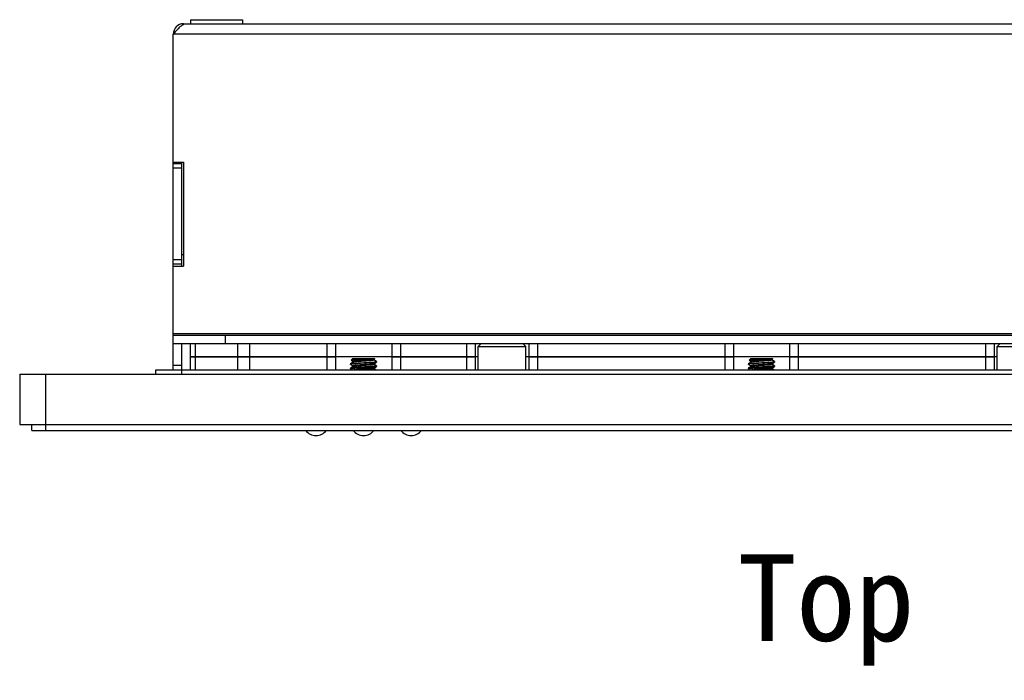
# Model space of a CAD drawing. Header units: millimetres. Extents: x 2497 to 3553, y 296 to 1027.
# Tile 5 of 9: x 2800 to 2914, y 772 to 848. Entities that reach past the tile are written whole.
import ezdxf

# ---------------------------------------------------------------- set-up
doc = ezdxf.new("R2010")
doc.units = ezdxf.units.MM
doc.layers.add('IPD6000W-US-DXF_CONTINUOUS_LINE', color=7, linetype='Continuous')
doc.layers.add('M0400TY00000DXF_CONTINUOUS_LINE', color=7, linetype='Continuous')

msp = doc.modelspace()

# ---------------------------------------------------------------- linework, layer by layer
at = {"layer": 'IPD6000W-US-DXF_CONTINUOUS_LINE', "color": 7, "linetype": 'Continuous'}
for p, q in [((2819.64, 847.97), (2819.64, 847.51)), ((2819.64, 847.97), (2825.64, 847.97)), ((2825.64, 847.97), (2825.64, 847.51)), ((2818.84, 847.41), (2818.84, 847.5)), ((2818.84, 847.5), (2952.44, 847.5)), ((2817.64, 807.5), (2817.64, 846.3)), ((2915.36, 846.3), (2817.64, 846.3)), ((2817.64, 831.5), (2818.84, 831.5)), ((2818.64, 831.3), (2817.64, 831.3)), ((2818.64, 819.5), (2818.64, 831.5)), ((2818.84, 831.5), (2818.84, 819.5)), ((2818.64, 830.8), (2817.64, 830.8)), ((2818.84, 820.8), (2818.64, 820.8)), ((2818.64, 820.2), (2817.64, 820.2)), ((2818.64, 819.7), (2817.64, 819.7)), ((2817.64, 819.5), (2818.84, 819.5)), ((2817.64, 811.7), (2953.64, 811.7)), ((2817.64, 811.5), (2953.64, 811.5)), ((2953.64, 810.5), (2817.64, 810.5)), ((2818.64, 807.5), (2818.64, 810.5)), ((2819.64, 809), (2819.64, 810.5)), ((2820.22, 809), (2820.22, 810.5)), ((2823.64, 811.5), (2823.64, 810.5)), ((2825.05, 810.5), (2825.05, 809)), ((2826.47, 810.5), (2826.47, 809)), ((2835.39, 810.5), (2835.39, 809)), ((2836.39, 810.5), (2836.39, 809)), ((2842.89, 810.5), (2842.89, 809)), ((2843.89, 810.5), (2843.89, 809)), ((2851.54, 810.5), (2851.54, 809)), ((2852.54, 810.5), (2852.54, 809)), ((2853.19, 810.5), (2852.89, 810.2)), ((2858.09, 810.5), (2858.39, 810.2)), ((2858.74, 810.5), (2858.74, 809)), ((2859.74, 810.5), (2859.74, 809)), ((2881.39, 810.5), (2881.39, 809)), ((2882.39, 810.5), (2882.39, 809)), ((2888.89, 810.5), (2888.89, 809)), ((2889.89, 810.5), (2889.89, 809)), ((2911.54, 810.5), (2911.54, 809)), ((2912.54, 810.5), (2912.54, 809)), ((2913.19, 810.5), (2912.89, 810.2)), ((2852.89, 807.5), (2852.89, 810.2)), ((2852.89, 810.2), (2858.39, 810.2)), ((2858.39, 807.5), (2858.39, 810.2)), ((2912.89, 810.2), (2918.39, 810.2)), ((2912.89, 807.5), (2912.89, 810.2)), ((2819.64, 807.5), (2819.64, 809)), ((2836.39, 809), (2819.64, 809)), ((2819.64, 809), (2836.39, 809)), ((2820.22, 807.5), (2820.22, 809)), ((2825.05, 809), (2825.05, 807.5)), ((2826.47, 809), (2826.47, 807.5)), ((2835.39, 809), (2835.39, 807.5)), ((2836.39, 809), (2836.39, 807.5)), ((2842.89, 809), (2836.39, 809)), ((2842.89, 809), (2836.39, 809)), ((2838.45, 808.39), (2838.14, 808.21)), ((2838.14, 808.21), (2838.15, 808.21)), ((2838.14, 808.2), (2838.14, 808.14)), ((2838.14, 808.2), (2838.14, 808.14)), ((2838.14, 808.13), (2838.45, 807.96)), ((2838.39, 808.8), (2838.2, 808.61)), ((2838.2, 808.6), (2838.45, 808.46)), ((2838.39, 808.8), (2840.89, 808.8)), ((2838.45, 808.39), (2838.45, 808.39)), ((2840.82, 808.71), (2840.83, 808.71)), ((2840.82, 808.21), (2840.83, 808.21)), ((2840.83, 808.71), (2840.92, 808.76)), ((2841.13, 808.46), (2840.83, 808.64)), ((2840.83, 808.21), (2841.13, 808.38)), ((2841.13, 807.96), (2840.83, 808.14)), ((2840.89, 808.8), (2840.92, 808.77)), ((2841.14, 808.45), (2841.14, 808.39)), ((2842.89, 809), (2842.89, 807.5)), ((2852.54, 809), (2842.89, 809)), ((2842.89, 809), (2852.54, 809)), ((2843.89, 809), (2843.89, 807.5)), ((2851.54, 809), (2851.54, 807.5)), ((2852.54, 809), (2852.54, 807.5)), ((2852.89, 809), (2852.54, 809)), ((2852.89, 809), (2852.54, 809)), ((2858.74, 809), (2858.39, 809)), ((2858.74, 809), (2858.39, 809)), ((2858.74, 809), (2858.74, 807.5)), ((2882.39, 809), (2858.74, 809)), ((2858.74, 809), (2882.39, 809)), ((2859.74, 809), (2859.74, 807.5)), ((2881.39, 809), (2881.39, 807.5)), ((2888.89, 809), (2882.39, 809)), ((2888.89, 809), (2882.39, 809)), ((2882.39, 809), (2882.39, 807.5)), ((2884.45, 808.39), (2884.14, 808.21)), ((2884.14, 808.21), (2884.15, 808.21)), ((2884.14, 808.2), (2884.14, 808.14)), ((2884.14, 808.2), (2884.14, 808.14)), ((2884.14, 808.13), (2884.45, 807.96)), ((2884.39, 808.8), (2884.2, 808.61)), ((2884.2, 808.6), (2884.45, 808.46)), ((2884.39, 808.8), (2886.89, 808.8)), ((2884.45, 808.39), (2884.45, 808.39)), ((2886.82, 808.71), (2886.83, 808.71)), ((2886.82, 808.21), (2886.83, 808.21)), ((2886.83, 808.71), (2886.92, 808.76)), ((2887.13, 808.46), (2886.83, 808.64)), ((2886.83, 808.21), (2887.13, 808.38)), ((2887.13, 807.96), (2886.83, 808.14)), ((2886.89, 808.8), (2886.92, 808.77)), ((2887.14, 808.45), (2887.14, 808.39)), ((2912.54, 809), (2888.89, 809)), ((2888.89, 809), (2912.54, 809)), ((2888.89, 809), (2888.89, 807.5)), ((2889.89, 809), (2889.89, 807.5)), ((2911.54, 809), (2911.54, 807.5)), ((2912.89, 809), (2912.54, 809)), ((2912.89, 809), (2912.54, 809)), ((2912.54, 809), (2912.54, 807.5)), ((2799.89, 807), (2799.89, 801.2)), ((2799.89, 807), (2971.39, 807)), ((2802.89, 800.5), (2802.89, 807)), ((2815.64, 807), (2815.64, 807.5)), ((2815.64, 807.5), (2955.64, 807.5)), ((2818.64, 808), (2817.64, 808)), ((2818.64, 807), (2818.64, 807.5)), ((2838.45, 807.89), (2838.14, 807.71)), ((2838.14, 807.7), (2838.14, 807.64)), ((2838.14, 807.7), (2838.14, 807.64)), ((2838.14, 807.63), (2838.38, 807.5)), ((2838.45, 807.89), (2838.45, 807.89)), ((2840.82, 807.71), (2840.83, 807.71)), ((2840.83, 807.71), (2841.13, 807.88)), ((2841.07, 807.5), (2840.83, 807.64)), ((2841.14, 807.95), (2841.14, 807.89)), ((2841.14, 807.95), (2841.14, 807.89)), ((2884.45, 807.89), (2884.14, 807.71)), ((2884.14, 807.7), (2884.14, 807.64)), ((2884.14, 807.7), (2884.14, 807.64)), ((2884.14, 807.63), (2884.38, 807.5)), ((2884.45, 807.89), (2884.45, 807.89)), ((2886.82, 807.71), (2886.83, 807.71)), ((2886.83, 807.71), (2887.13, 807.88)), ((2887.07, 807.5), (2886.83, 807.64)), ((2887.14, 807.95), (2887.14, 807.89)), ((2887.14, 807.95), (2887.14, 807.89)), ((2799.89, 801.2), (2971.39, 801.2)), ((2801.29, 800.5), (2801.29, 801.2)), ((2801.29, 800.5), (2969.99, 800.5))]:
    msp.add_line(p, q, dxfattribs=at)
for points in [[(2838.45, 808.46), (2838.45, 808.46), (2838.45, 808.46), (2838.45, 808.45), (2838.45, 808.45), (2838.46, 808.45), (2838.46, 808.44), (2838.46, 808.44), (2838.47, 808.43), (2838.47, 808.42), (2838.46, 808.41), (2838.46, 808.4), (2838.46, 808.4), (2838.45, 808.39), (2838.45, 808.39), (2838.45, 808.39), (2838.45, 808.39)], [(2840.81, 808.69), (2840.81, 808.69), (2840.82, 808.7), (2840.82, 808.7), (2840.82, 808.71), (2840.82, 808.71)], [(2840.83, 808.64), (2840.82, 808.64), (2840.82, 808.64), (2840.82, 808.64), (2840.82, 808.64), (2840.82, 808.65), (2840.81, 808.65), (2840.81, 808.66), (2840.81, 808.67), (2840.81, 808.68), (2840.81, 808.69)], [(2840.81, 808.19), (2840.81, 808.19), (2840.82, 808.2), (2840.82, 808.2), (2840.82, 808.2), (2840.82, 808.21)], [(2840.83, 808.14), (2840.82, 808.14), (2840.82, 808.14), (2840.82, 808.14), (2840.82, 808.14), (2840.82, 808.15), (2840.81, 808.15), (2840.81, 808.16), (2840.81, 808.17), (2840.81, 808.18), (2840.81, 808.19)], [(2884.45, 808.46), (2884.45, 808.46), (2884.45, 808.46), (2884.45, 808.45), (2884.45, 808.45), (2884.46, 808.45), (2884.46, 808.44), (2884.46, 808.44), (2884.47, 808.43), (2884.47, 808.42), (2884.46, 808.41), (2884.46, 808.4), (2884.46, 808.4), (2884.45, 808.39), (2884.45, 808.39), (2884.45, 808.39), (2884.45, 808.39)], [(2886.81, 808.69), (2886.81, 808.69), (2886.82, 808.7), (2886.82, 808.7), (2886.82, 808.71), (2886.82, 808.71)], [(2886.83, 808.64), (2886.82, 808.64), (2886.82, 808.64), (2886.82, 808.64), (2886.82, 808.64), (2886.82, 808.65), (2886.81, 808.65), (2886.81, 808.66), (2886.81, 808.67), (2886.81, 808.68), (2886.81, 808.69)], [(2886.81, 808.19), (2886.81, 808.19), (2886.82, 808.2), (2886.82, 808.2), (2886.82, 808.2), (2886.82, 808.21)], [(2886.83, 808.14), (2886.82, 808.14), (2886.82, 808.14), (2886.82, 808.14), (2886.82, 808.14), (2886.82, 808.15), (2886.81, 808.15), (2886.81, 808.16), (2886.81, 808.17), (2886.81, 808.18), (2886.81, 808.19)], [(2838.45, 807.96), (2838.45, 807.96), (2838.45, 807.96), (2838.45, 807.96), (2838.45, 807.95), (2838.46, 807.95), (2838.46, 807.94), (2838.46, 807.94), (2838.47, 807.93), (2838.47, 807.92), (2838.46, 807.91), (2838.46, 807.9), (2838.46, 807.9), (2838.45, 807.89), (2838.45, 807.89), (2838.45, 807.89), (2838.45, 807.89)], [(2840.81, 807.69), (2840.81, 807.69), (2840.82, 807.7), (2840.82, 807.7), (2840.82, 807.71), (2840.82, 807.71)], [(2840.83, 807.64), (2840.82, 807.64), (2840.82, 807.64), (2840.82, 807.64), (2840.82, 807.64), (2840.82, 807.65), (2840.81, 807.65), (2840.81, 807.66), (2840.81, 807.67), (2840.81, 807.68), (2840.81, 807.69)], [(2884.45, 807.96), (2884.45, 807.96), (2884.45, 807.96), (2884.45, 807.96), (2884.45, 807.95), (2884.46, 807.95), (2884.46, 807.94), (2884.46, 807.94), (2884.47, 807.93), (2884.47, 807.92), (2884.46, 807.91), (2884.46, 807.9), (2884.46, 807.9), (2884.45, 807.89), (2884.45, 807.89), (2884.45, 807.89), (2884.45, 807.89)], [(2886.81, 807.69), (2886.81, 807.69), (2886.82, 807.7), (2886.82, 807.7), (2886.82, 807.71), (2886.82, 807.71)], [(2886.83, 807.64), (2886.82, 807.64), (2886.82, 807.64), (2886.82, 807.64), (2886.82, 807.64), (2886.82, 807.65), (2886.81, 807.65), (2886.81, 807.66), (2886.81, 807.67), (2886.81, 807.68), (2886.81, 807.69)]]:
    msp.add_lwpolyline(points, dxfattribs=at)
for centre, radius, start, end in [((2818.84, 846.3), 1.2, 90, 180), ((2819.37, 846.21), 1.32, 114.1104, 118.9802), ((2834.14, 801.4), 1.5, 216.8823, 323.1177), ((2839.64, 801.4), 1.5, 216.8823, 323.1177), ((2845.14, 801.4), 1.5, 216.8823, 323.1177)]:
    msp.add_arc(centre, radius, start, end, dxfattribs=at)
for points, knots in [([(2818.54, 847.23), (2818.37, 847.11), (2818.06, 846.8), (2817.78, 846.47), (2817.64, 846.3)], [0, 0, 0, 0, 0.472274, 1, 1, 1, 1]), ([(2818.74, 847.36), (2818.72, 847.35), (2818.65, 847.31), (2818.59, 847.27), (2818.54, 847.23)], [0, 0, 0, 0, 0.2418, 1, 1, 1, 1]), ([(2841.13, 808.38), (2841.13, 808.38), (2841.12, 808.38), (2841.1, 808.37), (2841.07, 808.37), (2841.03, 808.36), (2840.97, 808.35), (2840.9, 808.35), (2840.82, 808.34), (2840.72, 808.33), (2840.58, 808.32), (2840.38, 808.31), (2840.12, 808.29), (2839.85, 808.28), (2839.57, 808.26), (2839.29, 808.25), (2839.02, 808.23), (2838.81, 808.22), (2838.66, 808.21), (2838.56, 808.2), (2838.46, 808.19), (2838.38, 808.19), (2838.31, 808.18), (2838.25, 808.17), (2838.21, 808.17), (2838.18, 808.16), (2838.17, 808.16), (2838.15, 808.15), (2838.14, 808.15), (2838.14, 808.15), (2838.14, 808.14), (2838.14, 808.14)], [0, 0, 0, 0, 0.003011, 0.007067, 0.018388, 0.033974, 0.053721, 0.077467, 0.105007, 0.136099, 0.170462, 0.247746, 0.334076, 0.42634, 0.521205, 0.615244, 0.705061, 0.787413, 0.824849, 0.859332, 0.890556, 0.918238, 0.942136, 0.96204, 0.977789, 0.984069, 0.989277, 0.993416, 0.996506, 0.998619, 1, 1, 1, 1]), ([(2838.14, 808.2), (2838.14, 808.2), (2838.14, 808.21), (2838.14, 808.21), (2838.14, 808.21), (2838.14, 808.21)], [0, 0, 0, 0, 0.18634, 0.529048, 1, 1, 1, 1]), ([(2838.14, 808.13), (2838.14, 808.13), (2838.14, 808.14), (2838.14, 808.14), (2838.14, 808.14)], [0, 0, 0, 0, 0.336354, 1, 1, 1, 1]), ([(2838.15, 808.21), (2838.15, 808.21), (2838.16, 808.22), (2838.17, 808.22), (2838.21, 808.23), (2838.25, 808.24), (2838.31, 808.24), (2838.39, 808.25), (2838.47, 808.26), (2838.56, 808.27), (2838.71, 808.28), (2838.91, 808.29), (2839.16, 808.3), (2839.44, 808.32), (2839.72, 808.33), (2839.99, 808.35), (2840.26, 808.36), (2840.47, 808.38), (2840.62, 808.39), (2840.72, 808.39), (2840.81, 808.4), (2840.9, 808.41), (2840.97, 808.42), (2841.03, 808.42), (2841.07, 808.43), (2841.09, 808.43), (2841.11, 808.44), (2841.12, 808.44), (2841.13, 808.45), (2841.14, 808.45), (2841.14, 808.45), (2841.14, 808.45)], [0, 0, 0, 0, 0.003321, 0.007688, 0.019605, 0.035739, 0.055975, 0.080151, 0.108056, 0.139446, 0.174043, 0.2516, 0.337963, 0.430046, 0.524558, 0.618116, 0.707377, 0.789148, 0.8263, 0.860513, 0.891481, 0.918934, 0.942627, 0.96236, 0.977971, 0.984197, 0.989359, 0.993463, 0.996529, 0.998626, 1, 1, 1, 1]), ([(2840.91, 808.76), (2840.91, 808.76), (2840.9, 808.76), (2840.88, 808.75), (2840.86, 808.75), (2840.81, 808.74), (2840.75, 808.74), (2840.69, 808.73), (2840.58, 808.73), (2840.42, 808.72), (2840.21, 808.71), (2839.98, 808.7), (2839.73, 808.69), (2839.48, 808.68), (2839.23, 808.67), (2839, 808.66), (2838.81, 808.65), (2838.67, 808.65), (2838.58, 808.64), (2838.5, 808.64), (2838.43, 808.63), (2838.36, 808.63), (2838.31, 808.63), (2838.27, 808.62), (2838.24, 808.62), (2838.23, 808.62), (2838.22, 808.61), (2838.21, 808.61), (2838.2, 808.61), (2838.2, 808.61), (2838.2, 808.61)], [0, 0, 0, 0, 0.003306, 0.007725, 0.019887, 0.036405, 0.057118, 0.081824, 0.110276, 0.177283, 0.255575, 0.342226, 0.434067, 0.527813, 0.620176, 0.707986, 0.788288, 0.824785, 0.858443, 0.888996, 0.916202, 0.939853, 0.959771, 0.975814, 0.982348, 0.987878, 0.992399, 0.995911, 0.998428, 1, 1, 1, 1]), ([(2838.2, 808.61), (2838.2, 808.61), (2838.2, 808.61), (2838.2, 808.6), (2838.2, 808.6), (2838.2, 808.6), (2838.2, 808.6)], [0, 0, 0, 0, 0.233977, 0.429104, 0.667374, 1, 1, 1, 1]), ([(2840.81, 808.7), (2840.8, 808.7), (2840.78, 808.69), (2840.74, 808.68), (2840.69, 808.68), (2840.61, 808.67), (2840.49, 808.65), (2840.32, 808.64), (2840.12, 808.62), (2839.9, 808.61), (2839.68, 808.59), (2839.46, 808.58), (2839.24, 808.56), (2839.06, 808.55), (2838.93, 808.54), (2838.84, 808.53), (2838.76, 808.53), (2838.69, 808.52), (2838.62, 808.51), (2838.57, 808.5), (2838.53, 808.5), (2838.5, 808.49), (2838.48, 808.49), (2838.47, 808.48), (2838.46, 808.48), (2838.45, 808.48), (2838.44, 808.47), (2838.44, 808.47), (2838.44, 808.46), (2838.44, 808.46), (2838.45, 808.46), (2838.45, 808.46)], [0, 0, 0, 0, 0.011838, 0.027927, 0.048179, 0.072432, 0.132075, 0.204751, 0.287839, 0.378329, 0.472934, 0.568215, 0.660707, 0.747047, 0.786919, 0.824105, 0.858265, 0.889095, 0.916318, 0.939696, 0.959033, 0.967139, 0.974183, 0.980161, 0.985076, 0.988943, 0.991815, 0.993839, 0.99543, 0.997318, 1, 1, 1, 1]), ([(2840.81, 808.2), (2840.8, 808.2), (2840.78, 808.19), (2840.75, 808.18), (2840.7, 808.18), (2840.62, 808.17), (2840.49, 808.15), (2840.32, 808.14), (2840.12, 808.12), (2839.91, 808.11), (2839.69, 808.09), (2839.46, 808.08), (2839.24, 808.06), (2839.06, 808.05), (2838.93, 808.04), (2838.85, 808.03), (2838.76, 808.03), (2838.69, 808.02), (2838.62, 808.01), (2838.57, 808), (2838.53, 808), (2838.5, 807.99), (2838.48, 807.99), (2838.47, 807.98), (2838.46, 807.98), (2838.45, 807.98), (2838.44, 807.97), (2838.44, 807.97), (2838.44, 807.96), (2838.44, 807.96), (2838.45, 807.96), (2838.45, 807.96)], [0, 0, 0, 0, 0.011547, 0.027366, 0.047372, 0.071406, 0.130702, 0.203152, 0.286134, 0.376627, 0.471329, 0.566781, 0.659497, 0.746091, 0.786093, 0.823407, 0.857691, 0.888638, 0.915969, 0.939444, 0.958864, 0.967005, 0.974081, 0.980088, 0.985026, 0.988912, 0.991799, 0.993832, 0.995426, 0.997315, 1, 1, 1, 1]), ([(2840.83, 808.64), (2840.83, 808.64), (2840.83, 808.64), (2840.83, 808.63), (2840.83, 808.63), (2840.83, 808.62), (2840.82, 808.62), (2840.81, 808.61), (2840.8, 808.61), (2840.79, 808.61), (2840.77, 808.6), (2840.74, 808.6), (2840.7, 808.59), (2840.64, 808.58), (2840.57, 808.58), (2840.49, 808.57), (2840.41, 808.56), (2840.32, 808.55), (2840.18, 808.54), (2840, 808.53), (2839.77, 808.51), (2839.54, 808.5), (2839.31, 808.48), (2839.1, 808.47), (2838.9, 808.45), (2838.76, 808.44), (2838.66, 808.43), (2838.59, 808.42), (2838.54, 808.41), (2838.5, 808.41), (2838.47, 808.4), (2838.46, 808.39), (2838.45, 808.39), (2838.45, 808.39)], [0, 0, 0, 0, 0.002713, 0.004608, 0.006237, 0.008372, 0.011419, 0.015518, 0.020715, 0.027024, 0.034448, 0.042979, 0.06329, 0.087798, 0.11628, 0.148474, 0.184077, 0.222751, 0.264129, 0.35339, 0.448455, 0.545688, 0.641371, 0.731844, 0.813653, 0.883683, 0.913434, 0.939292, 0.961025, 0.978444, 0.991433, 0.99626, 1, 1, 1, 1]), ([(2840.83, 808.14), (2840.83, 808.14), (2840.83, 808.14), (2840.83, 808.13), (2840.83, 808.13), (2840.83, 808.12), (2840.82, 808.12), (2840.81, 808.11), (2840.8, 808.11), (2840.79, 808.11), (2840.77, 808.1), (2840.74, 808.1), (2840.7, 808.09), (2840.64, 808.08), (2840.57, 808.08), (2840.49, 808.07), (2840.41, 808.06), (2840.32, 808.05), (2840.18, 808.04), (2840, 808.03), (2839.77, 808.01), (2839.54, 808), (2839.31, 807.98), (2839.1, 807.97), (2838.9, 807.95), (2838.76, 807.94), (2838.66, 807.93), (2838.59, 807.92), (2838.54, 807.91), (2838.5, 807.91), (2838.47, 807.9), (2838.46, 807.89), (2838.45, 807.89), (2838.45, 807.89)], [0, 0, 0, 0, 0.002714, 0.00461, 0.006239, 0.008372, 0.011419, 0.015515, 0.020709, 0.027018, 0.034441, 0.042969, 0.063278, 0.087782, 0.116263, 0.148454, 0.184057, 0.222729, 0.264107, 0.353368, 0.448434, 0.545669, 0.641355, 0.731831, 0.813644, 0.883677, 0.91343, 0.939289, 0.961022, 0.978443, 0.991431, 0.996259, 1, 1, 1, 1]), ([(2840.83, 808.71), (2840.82, 808.71), (2840.82, 808.7), (2840.81, 808.7), (2840.81, 808.7)], [0, 0, 0, 0, 0.210469, 1, 1, 1, 1]), ([(2840.83, 808.21), (2840.82, 808.21), (2840.82, 808.2), (2840.82, 808.2), (2840.81, 808.2)], [0, 0, 0, 0, 0.213397, 1, 1, 1, 1]), ([(2840.92, 808.76), (2840.92, 808.76), (2840.92, 808.76), (2840.91, 808.76), (2840.91, 808.76)], [0, 0, 0, 0, 0.212206, 1, 1, 1, 1]), ([(2840.92, 808.77), (2840.92, 808.77), (2840.92, 808.76), (2840.92, 808.76), (2840.92, 808.76), (2840.92, 808.76), (2840.92, 808.76)], [0, 0, 0, 0, 0.234183, 0.429419, 0.667637, 1, 1, 1, 1]), ([(2841.14, 808.45), (2841.14, 808.45), (2841.14, 808.46), (2841.13, 808.46), (2841.13, 808.46), (2841.13, 808.46)], [0, 0, 0, 0, 0.186461, 0.529057, 1, 1, 1, 1]), ([(2841.14, 808.39), (2841.14, 808.39), (2841.14, 808.39), (2841.13, 808.39), (2841.13, 808.38), (2841.13, 808.38)], [0, 0, 0, 0, 0.186445, 0.529147, 1, 1, 1, 1]), ([(2887.13, 808.38), (2887.13, 808.38), (2887.12, 808.38), (2887.1, 808.37), (2887.07, 808.37), (2887.03, 808.36), (2886.97, 808.35), (2886.9, 808.35), (2886.82, 808.34), (2886.72, 808.33), (2886.58, 808.32), (2886.38, 808.31), (2886.12, 808.29), (2885.85, 808.28), (2885.57, 808.26), (2885.29, 808.25), (2885.02, 808.23), (2884.81, 808.22), (2884.66, 808.21), (2884.56, 808.2), (2884.46, 808.19), (2884.38, 808.19), (2884.31, 808.18), (2884.25, 808.17), (2884.21, 808.17), (2884.18, 808.16), (2884.17, 808.16), (2884.15, 808.15), (2884.14, 808.15), (2884.14, 808.15), (2884.14, 808.14), (2884.14, 808.14)], [0, 0, 0, 0, 0.003011, 0.007067, 0.018388, 0.033974, 0.053721, 0.077467, 0.105007, 0.136099, 0.170462, 0.247746, 0.334076, 0.42634, 0.521205, 0.615244, 0.705061, 0.787413, 0.824849, 0.859332, 0.890556, 0.918238, 0.942136, 0.96204, 0.977789, 0.984069, 0.989277, 0.993416, 0.996506, 0.998619, 1, 1, 1, 1]), ([(2884.14, 808.2), (2884.14, 808.2), (2884.14, 808.21), (2884.14, 808.21), (2884.14, 808.21), (2884.14, 808.21)], [0, 0, 0, 0, 0.18634, 0.529048, 1, 1, 1, 1]), ([(2884.14, 808.13), (2884.14, 808.13), (2884.14, 808.14), (2884.14, 808.14), (2884.14, 808.14)], [0, 0, 0, 0, 0.336354, 1, 1, 1, 1]), ([(2884.15, 808.21), (2884.15, 808.21), (2884.16, 808.22), (2884.17, 808.22), (2884.21, 808.23), (2884.25, 808.24), (2884.31, 808.24), (2884.39, 808.25), (2884.47, 808.26), (2884.56, 808.27), (2884.71, 808.28), (2884.91, 808.29), (2885.16, 808.3), (2885.44, 808.32), (2885.72, 808.33), (2885.99, 808.35), (2886.26, 808.36), (2886.47, 808.38), (2886.62, 808.39), (2886.72, 808.39), (2886.81, 808.4), (2886.9, 808.41), (2886.97, 808.42), (2887.03, 808.42), (2887.07, 808.43), (2887.09, 808.43), (2887.11, 808.44), (2887.12, 808.44), (2887.13, 808.45), (2887.14, 808.45), (2887.14, 808.45), (2887.14, 808.45)], [0, 0, 0, 0, 0.003321, 0.007688, 0.019605, 0.035739, 0.055975, 0.080151, 0.108056, 0.139446, 0.174043, 0.2516, 0.337963, 0.430046, 0.524558, 0.618116, 0.707377, 0.789148, 0.8263, 0.860513, 0.891481, 0.918934, 0.942627, 0.96236, 0.977971, 0.984197, 0.989359, 0.993463, 0.996529, 0.998626, 1, 1, 1, 1]), ([(2886.91, 808.76), (2886.91, 808.76), (2886.9, 808.76), (2886.88, 808.75), (2886.86, 808.75), (2886.81, 808.74), (2886.75, 808.74), (2886.69, 808.73), (2886.58, 808.73), (2886.42, 808.72), (2886.21, 808.71), (2885.98, 808.7), (2885.73, 808.69), (2885.48, 808.68), (2885.23, 808.67), (2885, 808.66), (2884.81, 808.65), (2884.67, 808.65), (2884.58, 808.64), (2884.5, 808.64), (2884.43, 808.63), (2884.36, 808.63), (2884.31, 808.63), (2884.27, 808.62), (2884.24, 808.62), (2884.23, 808.62), (2884.22, 808.61), (2884.21, 808.61), (2884.2, 808.61), (2884.2, 808.61), (2884.2, 808.61)], [0, 0, 0, 0, 0.003306, 0.007725, 0.019887, 0.036405, 0.057118, 0.081824, 0.110276, 0.177283, 0.255575, 0.342226, 0.434067, 0.527813, 0.620176, 0.707986, 0.788288, 0.824785, 0.858443, 0.888996, 0.916202, 0.939853, 0.959771, 0.975814, 0.982348, 0.987878, 0.992399, 0.995911, 0.998428, 1, 1, 1, 1]), ([(2884.2, 808.61), (2884.2, 808.61), (2884.2, 808.61), (2884.2, 808.6), (2884.2, 808.6), (2884.2, 808.6), (2884.2, 808.6)], [0, 0, 0, 0, 0.233977, 0.429104, 0.667374, 1, 1, 1, 1]), ([(2886.81, 808.7), (2886.8, 808.7), (2886.78, 808.69), (2886.74, 808.68), (2886.69, 808.68), (2886.61, 808.67), (2886.49, 808.65), (2886.32, 808.64), (2886.12, 808.62), (2885.9, 808.61), (2885.68, 808.59), (2885.46, 808.58), (2885.24, 808.56), (2885.06, 808.55), (2884.93, 808.54), (2884.84, 808.53), (2884.76, 808.53), (2884.69, 808.52), (2884.62, 808.51), (2884.57, 808.5), (2884.53, 808.5), (2884.5, 808.49), (2884.48, 808.49), (2884.47, 808.48), (2884.46, 808.48), (2884.45, 808.48), (2884.44, 808.47), (2884.44, 808.47), (2884.44, 808.46), (2884.44, 808.46), (2884.45, 808.46), (2884.45, 808.46)], [0, 0, 0, 0, 0.011838, 0.027927, 0.048179, 0.072432, 0.132075, 0.204751, 0.287839, 0.378329, 0.472934, 0.568215, 0.660707, 0.747047, 0.786919, 0.824105, 0.858265, 0.889095, 0.916318, 0.939696, 0.959033, 0.967139, 0.974183, 0.980161, 0.985076, 0.988943, 0.991815, 0.993839, 0.99543, 0.997318, 1, 1, 1, 1]), ([(2886.81, 808.2), (2886.8, 808.2), (2886.78, 808.19), (2886.75, 808.18), (2886.7, 808.18), (2886.62, 808.17), (2886.49, 808.15), (2886.32, 808.14), (2886.12, 808.12), (2885.91, 808.11), (2885.69, 808.09), (2885.46, 808.08), (2885.24, 808.06), (2885.06, 808.05), (2884.93, 808.04), (2884.85, 808.03), (2884.76, 808.03), (2884.69, 808.02), (2884.62, 808.01), (2884.57, 808), (2884.53, 808), (2884.5, 807.99), (2884.48, 807.99), (2884.47, 807.98), (2884.46, 807.98), (2884.45, 807.98), (2884.44, 807.97), (2884.44, 807.97), (2884.44, 807.96), (2884.44, 807.96), (2884.45, 807.96), (2884.45, 807.96)], [0, 0, 0, 0, 0.011547, 0.027366, 0.047372, 0.071406, 0.130702, 0.203152, 0.286134, 0.376627, 0.471329, 0.566781, 0.659497, 0.746091, 0.786093, 0.823407, 0.857691, 0.888638, 0.915969, 0.939444, 0.958864, 0.967005, 0.974081, 0.980088, 0.985026, 0.988912, 0.991799, 0.993832, 0.995426, 0.997315, 1, 1, 1, 1]), ([(2886.83, 808.64), (2886.83, 808.64), (2886.83, 808.64), (2886.83, 808.63), (2886.83, 808.63), (2886.83, 808.62), (2886.82, 808.62), (2886.81, 808.61), (2886.8, 808.61), (2886.79, 808.61), (2886.77, 808.6), (2886.74, 808.6), (2886.7, 808.59), (2886.64, 808.58), (2886.57, 808.58), (2886.49, 808.57), (2886.41, 808.56), (2886.32, 808.55), (2886.18, 808.54), (2886, 808.53), (2885.77, 808.51), (2885.54, 808.5), (2885.31, 808.48), (2885.1, 808.47), (2884.9, 808.45), (2884.76, 808.44), (2884.66, 808.43), (2884.59, 808.42), (2884.54, 808.41), (2884.5, 808.41), (2884.47, 808.4), (2884.46, 808.39), (2884.45, 808.39), (2884.45, 808.39)], [0, 0, 0, 0, 0.002713, 0.004608, 0.006237, 0.008372, 0.011419, 0.015518, 0.020715, 0.027024, 0.034448, 0.042979, 0.06329, 0.087798, 0.11628, 0.148474, 0.184077, 0.222751, 0.264129, 0.35339, 0.448455, 0.545688, 0.641371, 0.731844, 0.813653, 0.883683, 0.913434, 0.939292, 0.961025, 0.978444, 0.991433, 0.99626, 1, 1, 1, 1]), ([(2886.83, 808.14), (2886.83, 808.14), (2886.83, 808.14), (2886.83, 808.13), (2886.83, 808.13), (2886.83, 808.12), (2886.82, 808.12), (2886.81, 808.11), (2886.8, 808.11), (2886.79, 808.11), (2886.77, 808.1), (2886.74, 808.1), (2886.7, 808.09), (2886.64, 808.08), (2886.57, 808.08), (2886.49, 808.07), (2886.41, 808.06), (2886.32, 808.05), (2886.18, 808.04), (2886, 808.03), (2885.77, 808.01), (2885.54, 808), (2885.31, 807.98), (2885.1, 807.97), (2884.9, 807.95), (2884.76, 807.94), (2884.66, 807.93), (2884.59, 807.92), (2884.54, 807.91), (2884.5, 807.91), (2884.47, 807.9), (2884.46, 807.89), (2884.45, 807.89), (2884.45, 807.89)], [0, 0, 0, 0, 0.002714, 0.00461, 0.006239, 0.008372, 0.011419, 0.015515, 0.020709, 0.027018, 0.034441, 0.042969, 0.063278, 0.087782, 0.116263, 0.148454, 0.184057, 0.222729, 0.264107, 0.353368, 0.448434, 0.545669, 0.641355, 0.731831, 0.813644, 0.883677, 0.91343, 0.939289, 0.961022, 0.978443, 0.991431, 0.996259, 1, 1, 1, 1]), ([(2886.83, 808.71), (2886.82, 808.71), (2886.82, 808.7), (2886.81, 808.7), (2886.81, 808.7)], [0, 0, 0, 0, 0.210469, 1, 1, 1, 1]), ([(2886.83, 808.21), (2886.82, 808.21), (2886.82, 808.2), (2886.82, 808.2), (2886.81, 808.2)], [0, 0, 0, 0, 0.213397, 1, 1, 1, 1]), ([(2886.92, 808.76), (2886.92, 808.76), (2886.92, 808.76), (2886.91, 808.76), (2886.91, 808.76)], [0, 0, 0, 0, 0.212206, 1, 1, 1, 1]), ([(2886.92, 808.77), (2886.92, 808.77), (2886.92, 808.76), (2886.92, 808.76), (2886.92, 808.76), (2886.92, 808.76), (2886.92, 808.76)], [0, 0, 0, 0, 0.234183, 0.429419, 0.667637, 1, 1, 1, 1]), ([(2887.14, 808.45), (2887.14, 808.45), (2887.14, 808.46), (2887.13, 808.46), (2887.13, 808.46), (2887.13, 808.46)], [0, 0, 0, 0, 0.186461, 0.529057, 1, 1, 1, 1]), ([(2887.14, 808.39), (2887.14, 808.39), (2887.14, 808.39), (2887.13, 808.39), (2887.13, 808.38), (2887.13, 808.38)], [0, 0, 0, 0, 0.186445, 0.529147, 1, 1, 1, 1]), ([(2841.13, 807.95), (2841.12, 807.94), (2841.12, 807.94), (2841.1, 807.94), (2841.07, 807.93), (2841.02, 807.92), (2840.97, 807.92), (2840.9, 807.91), (2840.78, 807.9), (2840.62, 807.89), (2840.4, 807.87), (2840.16, 807.86), (2839.89, 807.84), (2839.62, 807.83), (2839.35, 807.81), (2839.09, 807.8), (2838.85, 807.79), (2838.66, 807.77), (2838.53, 807.76), (2838.44, 807.76), (2838.36, 807.75), (2838.3, 807.74), (2838.24, 807.73), (2838.2, 807.73), (2838.17, 807.72), (2838.15, 807.72), (2838.15, 807.71), (2838.14, 807.71)], [0, 0, 0, 0, 0.003281, 0.007549, 0.019081, 0.034587, 0.053965, 0.077069, 0.103709, 0.166702, 0.240855, 0.323683, 0.41241, 0.504062, 0.595559, 0.683829, 0.765915, 0.839063, 0.871505, 0.900825, 0.926778, 0.949154, 0.967772, 0.982493, 0.99323, 0.997102, 1, 1, 1, 1]), ([(2838.14, 807.71), (2838.14, 807.71), (2838.14, 807.71), (2838.14, 807.71), (2838.14, 807.7)], [0, 0, 0, 0, 0.336351, 1, 1, 1, 1]), ([(2838.14, 807.64), (2838.14, 807.64), (2838.14, 807.65), (2838.14, 807.65), (2838.15, 807.65)], [0, 0, 0, 0, 0.378951, 1, 1, 1, 1]), ([(2838.14, 807.63), (2838.14, 807.63), (2838.14, 807.64), (2838.14, 807.64), (2838.14, 807.64)], [0, 0, 0, 0, 0.336338, 1, 1, 1, 1]), ([(2838.15, 807.65), (2838.15, 807.65), (2838.16, 807.65), (2838.17, 807.66), (2838.21, 807.67), (2838.25, 807.67), (2838.31, 807.68), (2838.38, 807.69), (2838.49, 807.7), (2838.65, 807.71), (2838.87, 807.72), (2839.12, 807.74), (2839.38, 807.75), (2839.65, 807.77), (2839.92, 807.78), (2840.18, 807.8), (2840.43, 807.81), (2840.61, 807.82), (2840.75, 807.83), (2840.83, 807.84), (2840.91, 807.85), (2840.98, 807.85), (2841.03, 807.86), (2841.08, 807.87), (2841.11, 807.87), (2841.12, 807.88), (2841.13, 807.88), (2841.13, 807.88)], [0, 0, 0, 0, 0.003278, 0.007543, 0.019069, 0.03457, 0.053944, 0.077043, 0.10368, 0.166666, 0.240813, 0.32364, 0.412368, 0.504024, 0.595528, 0.683805, 0.765896, 0.839049, 0.871493, 0.900816, 0.926771, 0.949149, 0.967769, 0.982492, 0.993229, 0.997102, 1, 1, 1, 1]), ([(2840.81, 807.7), (2840.81, 807.7), (2840.79, 807.69), (2840.75, 807.69), (2840.68, 807.67), (2840.57, 807.66), (2840.45, 807.65), (2840.3, 807.64), (2840.13, 807.62), (2839.95, 807.61), (2839.7, 807.6), (2839.39, 807.57), (2839.1, 807.55), (2838.88, 807.54), (2838.74, 807.52), (2838.63, 807.51), (2838.56, 807.5), (2838.53, 807.5)], [0, 0, 0, 0, 0.009534, 0.022197, 0.056738, 0.102906, 0.159581, 0.225341, 0.298523, 0.377266, 0.459564, 0.626396, 0.782112, 0.850786, 0.910956, 0.961107, 1, 1, 1, 1]), ([(2840.83, 807.64), (2840.83, 807.64), (2840.83, 807.64), (2840.83, 807.63), (2840.83, 807.63), (2840.83, 807.62), (2840.82, 807.62), (2840.82, 807.62), (2840.8, 807.61), (2840.79, 807.61), (2840.77, 807.6), (2840.75, 807.6), (2840.71, 807.59), (2840.65, 807.58), (2840.58, 807.58), (2840.49, 807.57), (2840.4, 807.56), (2840.29, 807.55), (2840.18, 807.54), (2840.05, 807.53), (2839.93, 807.52), (2839.76, 807.51), (2839.62, 807.5), (2839.54, 807.5)], [0, 0, 0, 0, 0.005463, 0.009145, 0.012683, 0.015017, 0.017877, 0.025367, 0.035377, 0.047969, 0.063146, 0.080885, 0.101154, 0.149047, 0.206298, 0.272234, 0.346069, 0.426918, 0.5138, 0.605664, 0.701394, 0.799828, 1, 1, 1, 1]), ([(2840.83, 807.71), (2840.82, 807.71), (2840.82, 807.7), (2840.82, 807.7), (2840.81, 807.7)], [0, 0, 0, 0, 0.216418, 1, 1, 1, 1]), ([(2841.13, 807.96), (2841.13, 807.96), (2841.13, 807.96), (2841.14, 807.96), (2841.14, 807.95)], [0, 0, 0, 0, 0.336353, 1, 1, 1, 1]), ([(2841.14, 807.95), (2841.14, 807.95), (2841.13, 807.95), (2841.13, 807.95), (2841.13, 807.95)], [0, 0, 0, 0, 0.378792, 1, 1, 1, 1]), ([(2841.13, 807.88), (2841.13, 807.88), (2841.13, 807.89), (2841.14, 807.89), (2841.14, 807.89)], [0, 0, 0, 0, 0.33635, 1, 1, 1, 1]), ([(2887.13, 807.95), (2887.12, 807.94), (2887.12, 807.94), (2887.1, 807.94), (2887.07, 807.93), (2887.02, 807.92), (2886.97, 807.92), (2886.9, 807.91), (2886.78, 807.9), (2886.62, 807.89), (2886.4, 807.87), (2886.16, 807.86), (2885.89, 807.84), (2885.62, 807.83), (2885.35, 807.81), (2885.09, 807.8), (2884.85, 807.79), (2884.66, 807.77), (2884.53, 807.76), (2884.44, 807.76), (2884.36, 807.75), (2884.3, 807.74), (2884.24, 807.73), (2884.2, 807.73), (2884.17, 807.72), (2884.15, 807.72), (2884.15, 807.71), (2884.14, 807.71)], [0, 0, 0, 0, 0.003281, 0.007549, 0.019081, 0.034587, 0.053965, 0.077069, 0.103709, 0.166702, 0.240855, 0.323683, 0.41241, 0.504062, 0.595559, 0.683829, 0.765915, 0.839063, 0.871505, 0.900825, 0.926778, 0.949154, 0.967772, 0.982493, 0.99323, 0.997102, 1, 1, 1, 1]), ([(2884.14, 807.71), (2884.14, 807.71), (2884.14, 807.71), (2884.14, 807.71), (2884.14, 807.7)], [0, 0, 0, 0, 0.336351, 1, 1, 1, 1]), ([(2884.14, 807.64), (2884.14, 807.64), (2884.14, 807.65), (2884.14, 807.65), (2884.15, 807.65)], [0, 0, 0, 0, 0.378951, 1, 1, 1, 1]), ([(2884.14, 807.63), (2884.14, 807.63), (2884.14, 807.64), (2884.14, 807.64), (2884.14, 807.64)], [0, 0, 0, 0, 0.336338, 1, 1, 1, 1]), ([(2884.15, 807.65), (2884.15, 807.65), (2884.16, 807.65), (2884.17, 807.66), (2884.21, 807.67), (2884.25, 807.67), (2884.31, 807.68), (2884.38, 807.69), (2884.49, 807.7), (2884.65, 807.71), (2884.87, 807.72), (2885.12, 807.74), (2885.38, 807.75), (2885.65, 807.77), (2885.92, 807.78), (2886.18, 807.8), (2886.43, 807.81), (2886.61, 807.82), (2886.75, 807.83), (2886.83, 807.84), (2886.91, 807.85), (2886.98, 807.85), (2887.03, 807.86), (2887.08, 807.87), (2887.11, 807.87), (2887.12, 807.88), (2887.13, 807.88), (2887.13, 807.88)], [0, 0, 0, 0, 0.003278, 0.007543, 0.019069, 0.03457, 0.053944, 0.077043, 0.10368, 0.166666, 0.240813, 0.32364, 0.412368, 0.504024, 0.595528, 0.683805, 0.765896, 0.839049, 0.871493, 0.900816, 0.926771, 0.949149, 0.967769, 0.982492, 0.993229, 0.997102, 1, 1, 1, 1]), ([(2886.81, 807.7), (2886.81, 807.7), (2886.79, 807.69), (2886.75, 807.69), (2886.68, 807.67), (2886.57, 807.66), (2886.45, 807.65), (2886.3, 807.64), (2886.13, 807.62), (2885.95, 807.61), (2885.7, 807.6), (2885.39, 807.57), (2885.1, 807.55), (2884.88, 807.54), (2884.74, 807.52), (2884.63, 807.51), (2884.56, 807.5), (2884.53, 807.5)], [0, 0, 0, 0, 0.009534, 0.022197, 0.056738, 0.102906, 0.159581, 0.225341, 0.298523, 0.377266, 0.459564, 0.626396, 0.782112, 0.850786, 0.910956, 0.961107, 1, 1, 1, 1]), ([(2886.83, 807.64), (2886.83, 807.64), (2886.83, 807.64), (2886.83, 807.63), (2886.83, 807.63), (2886.83, 807.62), (2886.82, 807.62), (2886.82, 807.62), (2886.8, 807.61), (2886.79, 807.61), (2886.77, 807.6), (2886.75, 807.6), (2886.71, 807.59), (2886.65, 807.58), (2886.58, 807.58), (2886.49, 807.57), (2886.4, 807.56), (2886.29, 807.55), (2886.18, 807.54), (2886.05, 807.53), (2885.93, 807.52), (2885.76, 807.51), (2885.62, 807.5), (2885.54, 807.5)], [0, 0, 0, 0, 0.005463, 0.009145, 0.012683, 0.015017, 0.017877, 0.025367, 0.035377, 0.047969, 0.063146, 0.080885, 0.101154, 0.149047, 0.206298, 0.272234, 0.346069, 0.426918, 0.5138, 0.605664, 0.701394, 0.799828, 1, 1, 1, 1]), ([(2886.83, 807.71), (2886.82, 807.71), (2886.82, 807.7), (2886.82, 807.7), (2886.81, 807.7)], [0, 0, 0, 0, 0.216418, 1, 1, 1, 1]), ([(2887.13, 807.96), (2887.13, 807.96), (2887.13, 807.96), (2887.14, 807.96), (2887.14, 807.95)], [0, 0, 0, 0, 0.336353, 1, 1, 1, 1]), ([(2887.14, 807.95), (2887.14, 807.95), (2887.13, 807.95), (2887.13, 807.95), (2887.13, 807.95)], [0, 0, 0, 0, 0.378792, 1, 1, 1, 1]), ([(2887.13, 807.88), (2887.13, 807.88), (2887.13, 807.89), (2887.14, 807.89), (2887.14, 807.89)], [0, 0, 0, 0, 0.33635, 1, 1, 1, 1])]:
    msp.add_open_spline(points, degree=3, knots=knots, dxfattribs=at)

# ---------------------------------------------------------------- texts
at = {"layer": 'M0400TY00000DXF_CONTINUOUS_LINE', "color": 7, "linetype": 'Continuous', "insert": (2893.09, 779.74), "char_height": 10, "attachment_point": 5}
msp.add_mtext('\\A1;{\\fSimSun|b1|i0|c134|p2;Top}', dxfattribs=at)

doc.saveas('drawing.dxf')
